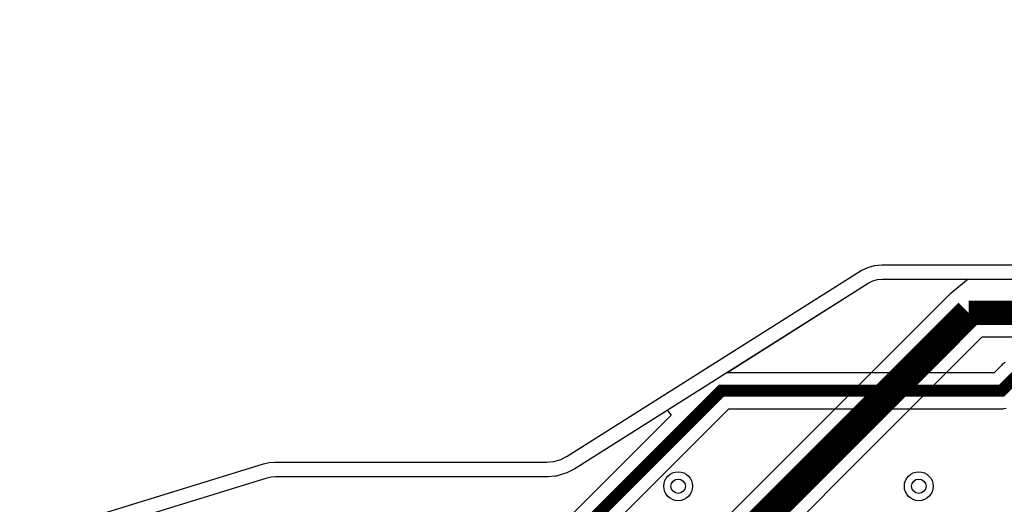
# Model space of a CAD drawing. Header units: millimetres. Extents: x -74 to 74, y -32 to 26.
# Tile 6 of 16: x -39 to -18, y 15 to 25. Entities that reach past the tile are written whole.
import ezdxf

# ---------------------------------------------------------------- set-up
doc = ezdxf.new("R2010")
doc.units = ezdxf.units.MM
for name, color, linetype in [('COBRE_BAIXO', 7, 'Continuous'), ('COBRE_CIMA', 7, 'Continuous'), ('CONTORNO', 7, 'Continuous'), ('PLANO_GND_BAIXO', 7, 'Continuous'), ('PLANO_GND_CIMA', 7, 'Continuous'), ('VIAS', 7, 'Continuous')]:
    doc.layers.add(name, color=color, linetype=linetype)

msp = doc.modelspace()

# ---------------------------------------------------------------- linework, layer by layer
at = {"layer": 'COBRE_BAIXO', "const_width": 0.25}
msp.add_lwpolyline([(29.283, 12.2), (29.283, 11.458), (29.208, 11.383), (25.761, 11.383), (18.181, 18.963), (11.646, 18.963), (9.643, 20.966), (-3.765, 20.966), (-5.002, 22.203), (-5.002, 23.679), (-5.886, 24.563), (-6.694, 24.563), (-7.612, 23.645), (-7.612, 21.301), (-11.67, 17.243), (-18.019, 17.243), (-18.279, 16.983), (-24.104, 16.983), (-28.846, 12.241), (-28.846, -19.341)], dxfattribs=at)
at = {"layer": 'COBRE_CIMA'}
for points, const_width in [([(-18.963, 18.6), (-13.03, 18.6), (-12.072, 19.558)], 0.5), ([(-25.785, 10.82), (-25.785, 11.778), (-18.963, 18.6)], 0.6)]:
    msp.add_lwpolyline(points, dxfattribs=dict(at, const_width=const_width))
at = {"layer": 'CONTORNO'}
msp.add_lwpolyline([(-72.6, 8.2), (-50, 8.2), (-50, 13), (-49.962, 13.191), (-49.854, 13.354), (-49.691, 13.462), (-49.5, 13.5), (-40.12, 13.5), (-40.001, 13.509), (-39.885, 13.535), (-33.615, 15.465), (-33.499, 15.491), (-33.38, 15.5), (-27.731, 15.5), (-27.582, 15.514), (-27.438, 15.556), (-27.304, 15.623), (-21.196, 19.477), (-21.062, 19.544), (-20.918, 19.586), (-20.769, 19.6), (-13.728, 19.6)], dxfattribs=at)
at = {"layer": 'PLANO_GND_BAIXO'}
for points in [[(-18.206, 17.567), (-18.247, 17.54), (-18.266, 17.525), (-18.284, 17.508), (-18.434, 17.358), (-23.992, 17.358), (-21.049, 19.215), (-20.952, 19.264), (-20.861, 19.29), (-20.755, 19.3), (-13.728, 19.3)], [(-39.797, 13.248), (-33.538, 15.175), (-33.455, 15.193), (-33.369, 15.2), (-27.731, 15.2), (-27.703, 15.201), (-27.554, 15.215), (-27.526, 15.219), (-27.498, 15.226), (-27.354, 15.268), (-27.328, 15.277), (-27.304, 15.288), (-27.17, 15.355), (-27.144, 15.369), (-25.228, 16.578), (-25.144, 16.473), (-29.111, 12.506)], [(-26.275, 14.281), (-23.949, 16.608), (-23.949, 16.608), (-18.279, 16.608), (-18.254, 16.609), (-18.23, 16.612), (-18.182, 16.621)]]:
    msp.add_lwpolyline(points, dxfattribs=at)
at = {"layer": 'PLANO_GND_CIMA'}
for points in [[(-39.797, 13.248), (-33.538, 15.175), (-33.455, 15.193), (-33.369, 15.2), (-27.731, 15.2), (-27.703, 15.201), (-27.554, 15.215), (-27.526, 15.219), (-27.498, 15.226), (-27.354, 15.268), (-27.328, 15.277), (-27.304, 15.288), (-27.17, 15.355), (-27.144, 15.369), (-21.049, 19.215), (-20.952, 19.264), (-20.861, 19.29), (-20.755, 19.3), (-18.975, 19.3), (-19.288, 19.043), (-19.334, 19.005), (-19.352, 18.989), (-26.174, 12.167)], [(-25.235, 11.55), (-18.685, 18.1), (-13.03, 18.1)]]:
    msp.add_lwpolyline(points, dxfattribs=at)
at = {"layer": 'VIAS'}
for centre, radius in [((-25, 15), 0.3), ((-25, 15), 0.15), ((-20, 15), 0.3), ((-20, 15), 0.15)]:
    msp.add_circle(centre, radius, dxfattribs=at)

doc.saveas('drawing.dxf')
